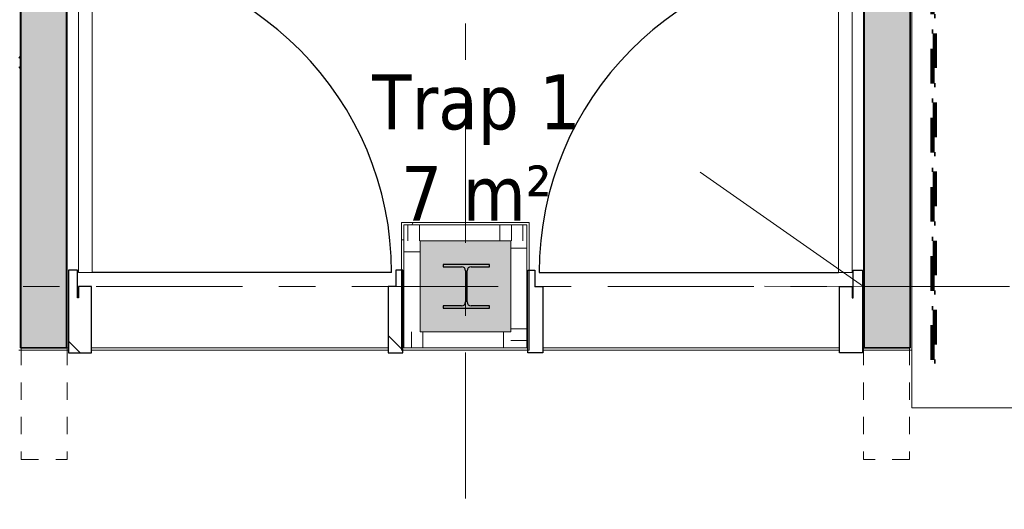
# Model space of a CAD drawing. Extents: x 2744 to 57639, y 3641 to 38820.
# Tile 49 of 179: x 19080 to 23358, y 29360 to 31486. Entities that reach past the tile are written whole.
import ezdxf

# ---------------------------------------------------------------- set-up
doc = ezdxf.new("R2010")
doc.units = 0
doc.header["$LTSCALE"] = 50
for name, pattern in [('brandscheiding 2', [6, 0, -1.5, 3, -1.5]), ('gestippeld-fijn', [3, 1.5, -1.5]), ('stramien', [22.225, 12.7, -3.175, 3.175, -3.175])]:
    doc.linetypes.add(name, pattern=pattern)
doc.layers.get('0').update_dxf_attribs({"linetype": 'CONTINUOUS'})
for name, color, linetype, lineweight in [('A-AREA-IDEN', 8, 'CONTINUOUS', 18), ('A-DETL', 8, 'CONTINUOUS', 18), ('A-DETL-MBND', 8, 'CONTINUOUS', 18), ('A-DOOR', 8, 'CONTINUOUS', 25), ('A-DOOR-IDEN', 8, 'CONTINUOUS', 18), ('A-FLOR-OTLN', 8, 'CONTINUOUS', 18), ('A-FLOR-PATT', 8, 'CONTINUOUS', 18), ('A-GENM', 8, 'CONTINUOUS', 18), ('A-WALL', 8, 'CONTINUOUS', 25), ('A-WALL-PATT', 8, 'CONTINUOUS', 50), ('I-WALL', 8, 'CONTINUOUS', 25), ('S-COLS', 8, 'CONTINUOUS', 18), ('S-GRID', 8, 'CONTINUOUS', 18)]:
    doc.layers.add(name, color=color, linetype=linetype, lineweight=lineweight)
doc.styles.add('Tahoma_1', font='TAHOMA.TTF', dxfattribs={"height": 238.040123})
pattern_1 = [(45, (-19286.6, -30328.2), (-707.107, 707.107), []), (135, (-19286.6, -30328.2), (-707.107, -707.107), [])]

# ---------------------------------------------------------------- blocks, each defined once
blk = doc.blocks.new('10844_ABT model nieuw_export 08-11-2012_rvt-1-Plotview 4e Verdieping - schaal 1 op 100')
at = {"layer": 'S-COLS', "lineweight": 5}
blk.add_hatch(color=256, dxfattribs=at).paths.add_polyline_path([(20920.8, 30233.2), (21120.8, 30233.2), (21120.8, 30243.2), (21042, 30243.2), (21029.3, 30248.5), (21024, 30261.2), (21024, 30395.2), (21029.3, 30407.9), (21042, 30413.2), (21120.8, 30413.2), (21120.8, 30423.2), (20920.8, 30423.2), (20920.8, 30413.2), (20999.5, 30413.2), (21012.2, 30407.9), (21017.5, 30395.2), (21017.5, 30261.2), (21012.2, 30248.5), (20999.5, 30243.2), (20920.8, 30243.2)], flags=0)
at = {"layer": 'S-COLS', "color": 0, "lineweight": 25}
for p, q in [((21120.8, 30423.2), (20920.8, 30423.2)), ((20920.8, 30423.2), (20920.8, 30413.2)), ((21120.8, 30413.2), (21120.8, 30423.2)), ((20920.8, 30413.2), (20999.5, 30413.2)), ((21017.5, 30395.2), (21017.5, 30261.2)), ((21024, 30261.2), (21024, 30395.2)), ((21042, 30413.2), (21120.8, 30413.2)), ((20999.5, 30243.2), (20920.8, 30243.2)), ((20920.8, 30243.2), (20920.8, 30233.2)), ((20920.8, 30233.2), (21120.8, 30233.2)), ((21120.8, 30243.2), (21042, 30243.2)), ((21120.8, 30233.2), (21120.8, 30243.2))]:
    blk.add_line(p, q, dxfattribs=at)
for centre, start, end in [((20999.5, 30395.2), 0, 90), ((21042, 30395.2), 90, 180), ((20999.5, 30261.2), 270, 0), ((21042, 30261.2), 180, 270)]:
    blk.add_arc(centre, 18, start, end, dxfattribs=at)
blk = doc.blocks.new('32_KA HK-14 - Houten deur op kleefmagneet trappenhuis-4622518-Plotview 4e Verdieping - schaal 1 op 100')
at = {"layer": 'A-DOOR', "lineweight": 18}
h = blk.add_hatch(dxfattribs=at)
h.set_pattern_fill('FP_75', color=256, style=0, pattern_type=2)
h.set_pattern_definition(pattern_1)
h.paths.add_polyline_path([(45, 1285), (45, 1405), (5, 1405), (5, 1285)], flags=0)
h = blk.add_hatch(dxfattribs=at)
h.set_pattern_fill('FP_75', color=256, style=0, pattern_type=2)
h.set_pattern_definition(pattern_1)
h.paths.add_polyline_path([(105, -289), (105, 0), (49, 0), (49, -50), (45, -50), (45, 70), (5, 70), (5, -289)], flags=0)
h.paths.add_polyline_path([(1458, -289), (1458, 70), (1428, 70), (1428, 0), (1394, 0), (1394, -289)], flags=0)
for p, q in [((49, 1430), (49, 60)), ((109, 1430), (49, 1430)), ((109, 60), (109, 1430)), ((49, 60), (109, 60))]:
    blk.add_line(p, q, dxfattribs=at)
at = {"layer": 'A-DOOR'}
for p, q in [((45, 1405), (5, 1405)), ((5, 1405), (5, 1285)), ((45, 1285), (45, 1405)), ((5, 1285), (45, 1285)), ((45, 70), (5, 70)), ((5, 70), (5, -289)), ((45, -50), (45, 70)), ((1409.5, 60), (109, 60)), ((1458, 70), (1428, 70)), ((1428, 70), (1428, 0)), ((1458, -289), (1458, 70)), ((105, 0), (49, 0)), ((49, 0), (49, -50)), ((105, -289), (105, 0)), ((1428, 0), (1394, 0)), ((1394, 0), (1394, -289)), ((49, -50), (45, -50)), ((5, -289), (105, -289)), ((1394, -289), (1458, -289))]:
    blk.add_line(p, q, dxfattribs=at)
blk.add_arc((39.5, 60), 1370, 0, 89.6118, dxfattribs=at)
blk = doc.blocks.new('32_KA HK-14 - Houten deur op kleefmagneet trappenhuis-5558574-Plotview 4e Verdieping - schaal 1 op 100')
at = {"layer": 'A-DOOR'}
for p, q in [((5, 289), (105, 289)), ((5, -70), (5, 289)), ((105, 289), (105, 0)), ((1394, 289), (1458, 289)), ((1394, 0), (1394, 289)), ((1458, 289), (1458, -70)), ((49, 50), (45, 50)), ((45, 50), (45, -70)), ((49, 0), (49, 50)), ((105, 0), (49, 0)), ((1428, 0), (1394, 0)), ((1428, -70), (1428, 0)), ((45, -70), (5, -70)), ((1409.5, -60), (109, -60)), ((1458, -70), (1428, -70)), ((5, -1285), (45, -1285)), ((5, -1405), (5, -1285)), ((45, -1285), (45, -1405)), ((45, -1405), (5, -1405))]:
    blk.add_line(p, q, dxfattribs=at)
at = {"layer": 'A-DOOR', "lineweight": 18}
for p, q in [((49, -60), (109, -60)), ((49, -1430), (49, -60)), ((109, -60), (109, -1430)), ((109, -1430), (49, -1430))]:
    blk.add_line(p, q, dxfattribs=at)
at = {"layer": 'A-DOOR'}
blk.add_arc((39.5, -60), 1370, 270.3882, 360, dxfattribs=at)
blk = doc.blocks.new('42_KA leemstuc betonkolomafwerking - Type-V29-Plotview 4e Verdieping - schaal 1 op 100')
at = {"layer": 'A-GENM'}
h = blk.add_hatch(dxfattribs=at)
h.set_pattern_fill('FP_124', color=256, style=0, pattern_type=2)
h.set_pattern_definition([(0, (-21016.6, -30328.2), (406.4, 101.6), [33.528, -271.272, 33.528, -1896.872]), (0, (-21016.6, -30328.2), (406.4, 101.6), [-338.328, -271.272, 33.528, -576.072, -1016]), (0, (-21016.6, -30328.2), (406.4, 101.6), [-1219.2, 33.528, -271.272, 33.528, -677.672]), (0, (-21016.6, -30328.2), (406.4, 101.6), [-1557.528, -169.672, 33.528, -474.472]), (120, (-20864.2, -30277.4), (-291.18818, 301.15272), [33.528, -271.272, 33.528, -1896.872]), (120, (-20864.2, -30277.4), (-291.18818, 301.15272), [-338.328, -271.272, 33.528, -576.072, -1016]), (120, (-20864.2, -30277.4), (-291.18818, 301.15272), [-1219.2, 33.528, -271.272, 33.528, -677.672]), (120, (-20864.2, -30277.4), (-291.18818, 301.15272), [-1557.528, -169.672, 33.528, -474.472]), (240, (-20813.4, -30074.2), (-115.21182, -402.75272), [33.528, -271.272, 33.528, -1896.872]), (240, (-20813.4, -30074.2), (-115.21182, -402.75272), [-338.328, -271.272, 33.528, -576.072, -1016]), (240, (-20813.4, -30074.2), (-115.21182, -402.75272), [-1219.2, 33.528, -271.272, 33.528, -677.672]), (240, (-20813.4, -30074.2), (-115.21182, -402.75272), [-1557.528, -169.672, 33.528, -474.472])])
h.paths.add_polyline_path([(-277, -277), (277, -277), (277, 277), (-277, 277), (-277, -133.4)], flags=0)
h.paths.add_polyline_path([(267, -267), (-267, -267), (-267, 267), (267, 267), (267, -133.4)], flags=0)
for p, q in [((277, 277), (-277, 277)), ((-277, 277), (-277, -277)), ((-267, 267), (267, 267)), ((-267, -267), (-267, 267)), ((267, 267), (267, -267)), ((277, -277), (277, 277)), ((-277, -277), (277, -277)), ((267, -267), (-267, -267))]:
    blk.add_line(p, q, dxfattribs=at)
blk = doc.blocks.new('Onderlegger 4e verdieping')
at = {"layer": 'A-DETL-MBND', "lineweight": 5}
h = blk.add_hatch(color=10, dxfattribs=at)
h.paths.add_polyline_path([(20819.6, 30131.2), (21213.6, 30131.2), (21213.6, 30525.2), (20819.6, 30525.2), (20819.6, 30194.8)], flags=0)
h.paths.add_polyline_path([(20921.6, 30233.2), (20920.8, 30233.2), (20920.8, 30243.2), (20999.5, 30243.2), (21012.2, 30248.5), (21017.5, 30261.2), (21017.5, 30395.2), (21012.2, 30407.9), (20999.5, 30413.2), (20920.8, 30413.2), (20920.8, 30423.2), (21120.8, 30423.2), (21120.8, 30413.2), (21042, 30413.2), (21029.3, 30407.9), (21024, 30395.2), (21024, 30261.2), (21029.3, 30248.5), (21042, 30243.2), (21120.8, 30243.2), (21120.8, 30233.2), (20946.3, 30233.2)], flags=0)
at = {"layer": 'A-FLOR-PATT', "lineweight": 5}
h = blk.add_hatch(color=10, dxfattribs=at)
h.paths.add_polyline_path([(22746.6, 30328.2), (22749.6, 30328.2), (22749.6, 30428.2), (22746.6, 30428.2), (22746.6, 30329.2)], flags=0)
h.paths.add_polyline_path([(19283.6, 30328.2), (19286.6, 30329.2), (19286.6, 30428.2), (19283.6, 30428.2)], flags=0)
h.paths.add_polyline_path([(22746.6, 31578.2), (22749.6, 31578.2), (22749.6, 31778.2), (22746.6, 31778.2), (22746.6, 31580.1)], flags=0)
h.paths.add_polyline_path([(19283.6, 31578.2), (19286.6, 31578.2), (19286.6, 31778.2), (19283.6, 31778.2)], flags=0)
h.paths.add_polyline_path([(21266.6, 31892.9), (22436.6, 31893), (22436.6, 31928.2), (21266.6, 31928.2), (21266.6, 31893)], flags=0)
at = {"layer": 'A-WALL-PATT', "lineweight": 18}
h = blk.add_hatch(dxfattribs=at)
h.set_pattern_fill('FP_9', color=256, style=0, pattern_type=2)
h.set_pattern_definition([(0, (0, 0), (406.4, 101.6), [33.528, -271.272, 33.528, -271.272, -1625.6]), (0, (0, 0), (406.4, 101.6), [-609.6, 33.528, -576.072, 33.528, -271.272, -711.2]), (0, (0, 0), (406.4, 101.6), [-1524, 33.528, -169.672, 33.528, -474.472]), (120, (152.4, 50.8), (-291.18818, 301.15272), [33.528, -271.272, 33.528, -271.272, -1625.6]), (120, (152.4, 50.8), (-291.18818, 301.15272), [-609.6, 33.528, -576.072, 33.528, -271.272, -711.2]), (120, (152.4, 50.8), (-291.18818, 301.15272), [-1524, 33.528, -169.672, 33.528, -474.472]), (240, (203.2, 254), (-115.21182, -402.75272), [33.528, -271.272, 33.528, -271.272, -1625.6]), (240, (203.2, 254), (-115.21182, -402.75272), [-609.6, 33.528, -576.072, 33.528, -271.272, -711.2]), (240, (203.2, 254), (-115.21182, -402.75272), [-1524, 33.528, -169.672, 33.528, -474.472])])
h.paths.add_polyline_path([(19076.6, 30061.2), (19086.6, 30061.2), (19086.6, 36228.2), (19076.6, 36228.2), (19076.6, 30634.5)], flags=0)
at = {"layer": 'A-WALL-PATT', "lineweight": 25}
for points in [[(19083.6, 30061.2), (19283.6, 30061.2), (19283.6, 36228.2), (19083.6, 36228.2), (19083.6, 30634.5)], [(22749.6, 30061.2), (22949.6, 30061.2), (22949.6, 36228.2), (22749.6, 36228.2), (22749.6, 31513.8)]]:
    blk.add_hatch(color=256, dxfattribs=at).paths.add_polyline_path(points, flags=0)
at = {"layer": 'A-WALL-PATT', "lineweight": 18}
h = blk.add_hatch(dxfattribs=at)
h.set_pattern_fill('FP_94', color=256, angle=-270, style=0, pattern_type=2)
h.set_pattern_definition([(270, (20816.6, 30595.2), (500, 3e-14), []), (270, (20766.6, 30595.2), (500, 3e-14), []), (270, (20716.6, 30595.2), (500, 3e-14), []), (270, (20666.6, 30595.2), (500, 3e-14), [])])
h.paths.add_polyline_path([(21213.6, 30525.2), (21283.6, 30525.2), (21283.6, 30595.2), (20749.6, 30595.2), (20749.6, 30525.2), (20946.3, 30525.2)], flags=0)
h = blk.add_hatch(dxfattribs=at)
h.set_pattern_fill('FP_97', color=256, angle=90, style=0, pattern_type=2)
h.set_pattern_definition([(0, (20749.6, 30128.2), (0, 500), []), (0, (20749.6, 30078.2), (0, 500), []), (0, (20749.6, 30028.2), (0, 500), []), (0, (20749.6, 29978.2), (0, 500), [])])
h.paths.add_polyline_path([(20819.6, 30131.2), (20819.6, 30525.2), (20749.6, 30525.2), (20749.6, 30131.2)], flags=0)
h = blk.add_hatch(dxfattribs=at)
h.set_pattern_fill('FP_95', color=256, angle=90, style=0, pattern_type=2)
h.set_pattern_definition([(180, (21283.6, 30493.2), (-6e-14, -500), []), (180, (21283.6, 30543.2), (-6e-14, -500), []), (180, (21283.6, 30593.2), (-6e-14, -500), []), (180, (21283.6, 30643.2), (-6e-14, -500), [])])
h.paths.add_polyline_path([(21283.6, 30061.2), (21283.6, 30525.2), (21213.6, 30525.2), (21213.6, 30061.2)], flags=0)
h = blk.add_hatch(dxfattribs=at)
h.set_pattern_fill('FP_96', color=256, angle=90, style=0, pattern_type=2)
h.set_pattern_definition([(90, (21181.6, 30061.2), (-500, 3e-14), []), (90, (21231.6, 30061.2), (-500, 3e-14), []), (90, (21281.6, 30061.2), (-500, 3e-14), []), (90, (21331.6, 30061.2), (-500, 3e-14), [])])
h.paths.add_polyline_path([(21213.6, 30061.2), (21213.6, 30131.2), (20749.6, 30131.2), (20749.6, 30061.2), (20946.3, 30061.2)], flags=0)
at = {"layer": 'A-DETL', "linetype": 'gestippeld-fijn'}
for p, q in [((19086.6, 30061.2), (19086.6, 29576.2)), ((19286.6, 30061.2), (19286.6, 29576.2)), ((22746.6, 30061.2), (22746.6, 29576.2)), ((22946.6, 30061.2), (22946.6, 29576.2)), ((19086.6, 29576.2), (19286.6, 29576.2)), ((22946.6, 29576.2), (22746.6, 29576.2))]:
    blk.add_line(p, q, dxfattribs=at)
at = {"layer": 'A-DOOR-IDEN'}
for q in [(22036.8, 30823.4), (22316.7, 30329)]:
    blk.add_line((22746.6, 30328.2), q, dxfattribs=at)
at = {"layer": 'A-FLOR-OTLN'}
for p, q in [((22956.6, 29801.2), (22956.6, 35946.2)), ((19286.6, 31778.2), (19286.6, 30061.2)), ((22746.6, 30061.2), (22746.6, 31778.2)), ((19076.6, 30051.2), (19291.6, 30051.2)), ((19283.6, 30061.2), (19291.6, 30061.2)), ((20680.6, 30061.2), (19391.6, 30061.2)), ((19391.6, 30051.2), (20680.6, 30051.2)), ((22641.6, 30061.2), (21352.6, 30061.2)), ((21352.6, 30051.2), (22641.6, 30051.2)), ((22741.6, 30061.2), (22749.6, 30061.2)), ((22741.6, 30051.2), (22956.6, 30051.2)), ((31729.6, 29801.2), (22956.6, 29801.2))]:
    blk.add_line(p, q, dxfattribs=at)
at = {"layer": 'A-FLOR-OTLN', "color": 50}
for p, q in [((19286.6, 30428.2), (19283.6, 30428.2)), ((22749.6, 30428.2), (22746.6, 30428.2)), ((19283.6, 30328.2), (19286.6, 30328.2)), ((22746.6, 30328.2), (22749.6, 30328.2))]:
    blk.add_line(p, q, dxfattribs=at)
at = {"layer": 'A-GENM', "linetype": 'brandscheiding 2', "lineweight": 100}
for p, q in [((23046.6, 36236.2), (23046.6, 30001.2)), ((23056.6, 30001.2), (23056.6, 36236.2)), ((23046.6, 30001.2), (23056.6, 30001.2))]:
    blk.add_line(p, q, dxfattribs=at)
at = {"layer": 'A-WALL', "color": 250, "lineweight": 35}
for p, q in [((19083.6, 36228.2), (19083.6, 30061.2)), ((19283.6, 30061.2), (19283.6, 36228.2)), ((22749.6, 36228.2), (22749.6, 30061.2)), ((22949.6, 30061.2), (22949.6, 36228.2)), ((19083.6, 30061.2), (19283.6, 30061.2)), ((22749.6, 30061.2), (22949.6, 30061.2))]:
    blk.add_line(p, q, dxfattribs=at)
at = {"layer": 'I-WALL', "lineweight": 18}
for p, q in [((19086.6, 30061.2), (19086.6, 36228.2)), ((21283.6, 30595.2), (20749.6, 30595.2)), ((20749.6, 30595.2), (20749.6, 30061.2)), ((21283.6, 30061.2), (21283.6, 30595.2)), ((20819.6, 30525.2), (21213.6, 30525.2)), ((20819.6, 30131.2), (20819.6, 30525.2)), ((21213.6, 30525.2), (21213.6, 30131.2)), ((21213.6, 30131.2), (20819.6, 30131.2)), ((20749.6, 30061.2), (21283.6, 30061.2))]:
    blk.add_line(p, q, dxfattribs=at)
at = {"layer": 'S-GRID', "linetype": 'stramien'}
for p, q in [((21016.6, 37820.1), (21016.6, 16247.5)), ((2743.8, 30328.2), (56270.4, 30328.2))]:
    blk.add_line(p, q, dxfattribs=at)
at = {"lineweight": 5}
blk.add_blockref('10844_ABT model nieuw_export 08-11-2012_rvt-1-Plotview 4e Verdieping - schaal 1 op 100', (0, 0), dxfattribs=at)
at = {"layer": 'A-DOOR'}
blk.add_blockref('32_KA HK-14 - Houten deur op kleefmagneet trappenhuis-4622518-Plotview 4e Verdieping - schaal 1 op 100', (19286.6, 30328.2), dxfattribs=at)
at = {"layer": 'A-DOOR', "rotation": 180}
blk.add_blockref('32_KA HK-14 - Houten deur op kleefmagneet trappenhuis-5558574-Plotview 4e Verdieping - schaal 1 op 100', (22746.6, 30328.2), dxfattribs=at)
at = {"layer": 'A-GENM'}
blk.add_blockref('42_KA leemstuc betonkolomafwerking - Type-V29-Plotview 4e Verdieping - schaal 1 op 100', (21016.6, 30328.2), dxfattribs=at)
at = {"layer": 'A-AREA-IDEN', "insert": (21064.2, 31248.2), "char_height": 238.04, "width": 1134, "attachment_point": 2, "line_spacing_factor": 1.000232, "style": 'Tahoma_1'}
blk.add_mtext('Trap 1\\P7 m²', dxfattribs=at)

msp = doc.modelspace()

# ---------------------------------------------------------------- block references
msp.add_blockref('Onderlegger 4e verdieping', (0, 0))

doc.saveas('drawing.dxf')
